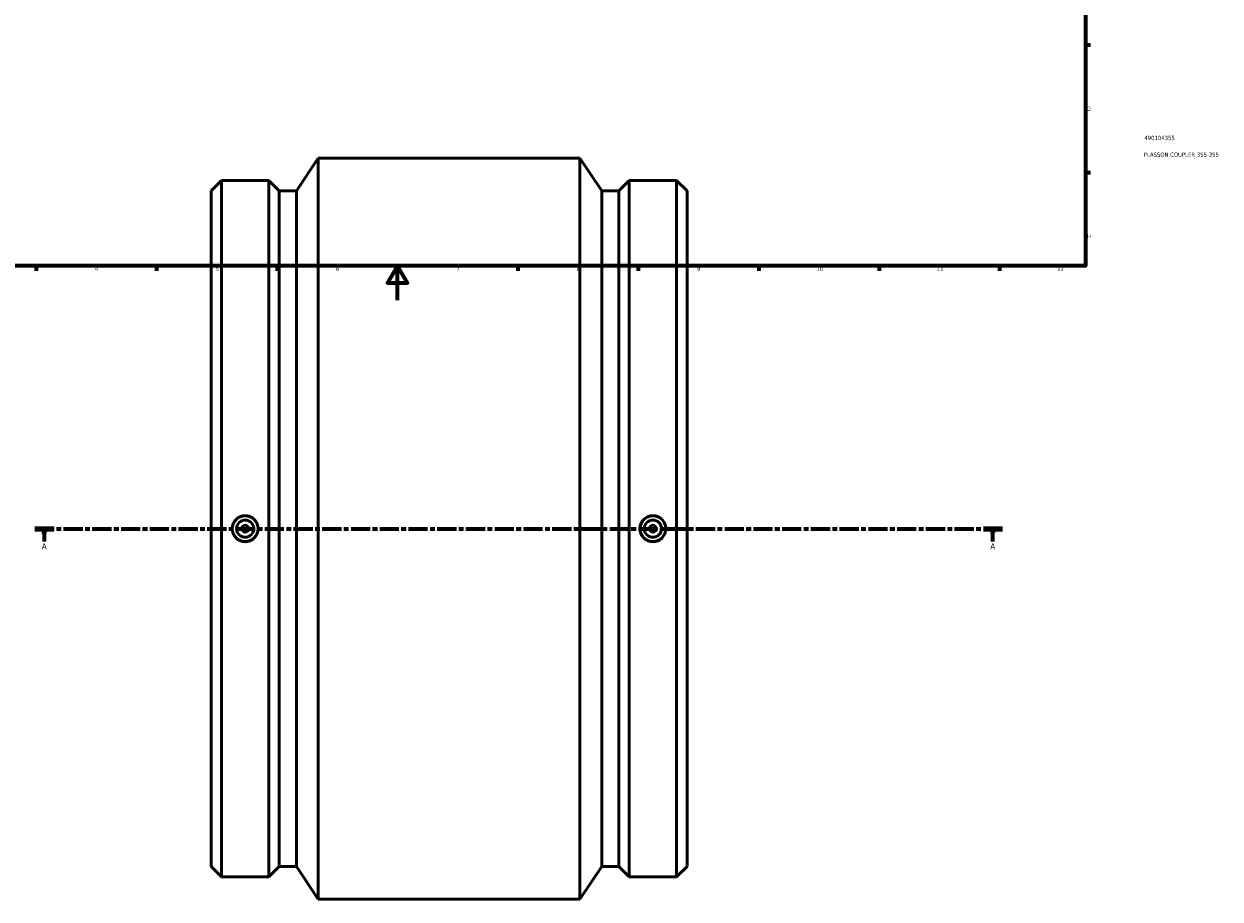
# Model space of a CAD drawing. Header units: millimetres. Extents: x -297 to 1386, y -348 to 1891.
# Tile 2 of 7: x 203 to 899, y -348 to 161. Entities that reach past the tile are written whole.
import ezdxf

# ---------------------------------------------------------------- set-up
doc = ezdxf.new("R2010")
doc.units = ezdxf.units.MM
doc.linetypes.add('CHAIN', pattern=[0.3543, 0.2362, -0.0295, 0.0591, -0.0295])
for name, color, linetype, lineweight in [('Border (ISO)', 7, 'Continuous', 70), ('Section Line (ISO)', 7, 'CHAIN', 70), ('Title (ISO)', 7, 'Continuous', 50), ('Visible (ISO)', 7, 'Continuous', 50)]:
    doc.layers.add(name, color=color, linetype=linetype, lineweight=lineweight)
doc.styles.add('Label Text (ISO)', font='tahoma.ttf')
doc.styles.add('Note Text (ISO)', font='tahoma.ttf')

# ---------------------------------------------------------------- blocks, each defined once
blk = doc.blocks.new('Borders Default Border')
at = {"layer": 'Border (ISO)'}
for p, q in [((70.08, 574), (70.08, 576.9)), ((140.17, 574), (140.17, 576.9)), ((210.25, 574), (210.25, 576.9)), ((280.33, 574), (280.33, 576.9)), ((350.42, 574), (350.42, 576.9)), ((490.58, 574), (490.58, 576.9)), ((560.67, 574), (560.67, 576.9)), ((630.75, 574), (630.75, 576.9)), ((700.83, 574), (700.83, 576.9)), ((770.92, 574), (770.92, 576.9)), ((20, 519.75), (17.1, 519.75)), ((821, 519.75), (823.9, 519.75)), ((20, 445.5), (17.1, 445.5)), ((821, 445.5), (823.9, 445.5)), ((20, 371.25), (17.1, 371.25)), ((821, 371.25), (823.9, 371.25)), ((20, 222.75), (17.1, 222.75)), ((821, 222.75), (823.9, 222.75)), ((20, 148.5), (17.1, 148.5)), ((821, 148.5), (823.9, 148.5)), ((20, 74.25), (17.1, 74.25)), ((821, 74.25), (823.9, 74.25)), ((70.08, 20), (70.08, 17.1)), ((140.17, 20), (140.17, 17.1)), ((210.25, 20), (210.25, 17.1)), ((280.33, 20), (280.33, 17.1)), ((350.42, 20), (350.42, 17.1)), ((490.58, 20), (490.58, 17.1)), ((560.67, 20), (560.67, 17.1)), ((630.75, 20), (630.75, 17.1)), ((700.83, 20), (700.83, 17.1)), ((770.92, 20), (770.92, 17.1))]:
    blk.add_line(p, q, dxfattribs=at)
at = {"layer": 'Border (ISO)', "flags": 128}
for points in [[(420.5, 594), (420.5, 574), (414.73, 584), (426.27, 584), (420.5, 574)], [(20, 20), (20, 574), (821, 574), (821, 20), (20, 20)], [(0, 297), (20, 297), (10, 302.77), (10, 291.23), (20, 297)], [(841, 297), (821, 297), (831, 302.77), (831, 291.23), (821, 297)], [(420.5, 0), (420.5, 20), (414.73, 10), (426.27, 10), (420.5, 20)]]:
    blk.add_lwpolyline(points, dxfattribs=at)
at = {"layer": 'Border (ISO)', "color": 232, "true_color": 0xca0064, "char_height": 2.5, "attachment_point": 7, "style": 'Note Text (ISO)'}
for s, insert in [('1', (34.48, 574.4)), ('2', (104.37, 574.4)), ('3', (174.43, 574.35)), ('4', (244.42, 574.4)), ('5', (314.64, 574.35)), ('6', (384.66, 574.35)), ('7', (454.77, 574.4)), ('8', (524.81, 574.34)), ('9', (594.88, 574.35)), ('10', (664.29, 574.35)), ('11', (734.37, 574.4)), ('12', (804.46, 574.4)), ('A', (17.29, 555.62)), ('A', (821.59, 555.62)), ('B', (17.59, 481.38)), ('B', (821.89, 481.38)), ('C', (17.43, 407.08)), ('C', (821.73, 407.08)), ('D', (17.43, 332.88)), ('D', (821.73, 332.88)), ('E', (17.64, 258.63)), ('E', (821.94, 258.63)), ('F', (17.7, 184.38)), ('F', (822, 184.38)), ('G', (17.31, 110.08)), ('G', (821.61, 110.08)), ('H', (17.44, 35.88)), ('H', (821.74, 35.88)), ('1', (34.48, 17.1)), ('2', (104.37, 17.1)), ('3', (174.43, 17.05)), ('4', (244.42, 17.1)), ('5', (314.64, 17.05)), ('6', (384.66, 17.05)), ('7', (454.77, 17.1)), ('8', (524.81, 17.04)), ('9', (594.88, 17.05)), ('10', (664.29, 17.05)), ('11', (734.37, 17.1)), ('12', (804.46, 17.1))]:
    blk.add_mtext(s, dxfattribs=dict(at, insert=insert))
blk = doc.blocks.new('Title Blocks ISO')
at = {"layer": 'Title (ISO)', "color": 232, "true_color": 0xca0064, "style": 'Note Text (ISO)'}
for tag, p in [('PART_NUMBER_001', (34.16, 73.13)), ('DESCRIPTION_001', (33.84, 63.4))]:
    blk.add_attdef(tag, p, '', height=2.5, dxfattribs=at)
blk = doc.blocks.new('2dTransSection0')
at = {"layer": 'Section Line (ISO)', "linetype": 'CHAIN', "ltscale": 47.209251}
blk.add_line((209.5, -132.97), (772.59, -132.97), dxfattribs=at)
at = {"layer": 'Section Line (ISO)', "linetype": 'Continuous', "lineweight": 140}
for p, q in [((209.5, -132.97), (220.63, -132.97)), ((761.47, -132.97), (772.59, -132.97))]:
    blk.add_line(p, q, dxfattribs=at)
at = {"layer": 'Section Line (ISO)', "linetype": 'Continuous'}
for p, q in [((215.06, -132.97), (214.56, -135.47)), ((214.56, -135.47), (215.56, -135.47)), ((215.06, -135.47), (215.06, -132.97)), ((215.56, -135.47), (215.06, -132.97)), ((215.06, -140.45), (215.06, -135.47)), ((767.03, -132.97), (766.53, -135.47)), ((766.53, -135.47), (767.53, -135.47)), ((767.03, -135.47), (767.03, -132.97)), ((767.53, -135.47), (767.03, -132.97)), ((767.03, -140.45), (767.03, -135.47))]:
    blk.add_line(p, q, dxfattribs=at)
at = {"layer": 'Section Line (ISO)', "linetype": 'Continuous', "flags": 128}
for points in [[(215.56, -135.47), (215.06, -132.97), (214.56, -135.47), (215.56, -135.47)], [(767.53, -135.47), (767.03, -132.97), (766.53, -135.47), (767.53, -135.47)]]:
    blk.add_lwpolyline(points, dxfattribs=at)
at = {"layer": 'Section Line (ISO)'}
for points in [[(215.56, -135.47), (215.06, -132.97), (214.56, -135.47), (215.56, -135.47)], [(767.53, -135.47), (767.03, -132.97), (766.53, -135.47), (767.53, -135.47)]]:
    blk.add_solid(points, dxfattribs=at)
at = {"layer": 'Section Line (ISO)', "char_height": 3.5, "attachment_point": 7, "style": 'Label Text (ISO)'}
for insert in [(213.57, -144.97), (765.54, -144.97)]:
    blk.add_mtext('A', dxfattribs=dict(at, insert=insert))

msp = doc.modelspace()

# ---------------------------------------------------------------- linework, layer by layer
at = {"layer": 'Visible (ISO)'}
for p, q in [((361.694, 63.522), (374.356, 82.529)), ((374.356, -348.471), (374.356, 82.529)), ((374.356, 82.529), (526.706, 82.529)), ((526.706, -348.471), (526.706, 82.529)), ((539.369, 63.522), (526.706, 82.529)), ((312.031, 63.522), (318.108, 69.599)), ((312.031, -329.464), (312.031, 63.522)), ((318.108, -335.541), (318.108, 69.599)), ((318.108, 69.599), (345.684, 69.599)), ((345.684, -335.541), (345.684, 69.599)), ((351.761, 63.522), (345.684, 69.599)), ((351.761, -329.464), (351.761, 63.522)), ((351.761, 63.522), (361.694, 63.522)), ((361.694, -329.464), (361.694, 63.522)), ((539.369, -329.464), (539.369, 63.522)), ((539.369, 63.522), (549.301, 63.522)), ((549.301, 63.522), (555.378, 69.599)), ((549.301, -329.464), (549.301, 63.522)), ((555.378, -335.541), (555.378, 69.599)), ((555.378, 69.599), (582.954, 69.599)), ((582.954, -335.541), (582.954, 69.599)), ((589.031, 63.522), (582.954, 69.599)), ((589.031, -329.464), (589.031, 63.522)), ((312.031, -329.464), (318.108, -335.541)), ((351.761, -329.464), (345.684, -335.541)), ((351.761, -329.464), (361.694, -329.464)), ((361.694, -329.464), (374.356, -348.471)), ((539.369, -329.464), (526.706, -348.471)), ((539.369, -329.464), (549.301, -329.464)), ((549.301, -329.464), (555.378, -335.541)), ((589.031, -329.464), (582.954, -335.541)), ((318.108, -335.541), (345.684, -335.541)), ((555.378, -335.541), (582.954, -335.541)), ((374.356, -348.471), (526.706, -348.471))]:
    msp.add_line(p, q, dxfattribs=at)
for centre, radius in [((331.896, -132.971), 7.5), ((331.896, -132.971), 5), ((331.896, -132.971), 2), ((569.166, -132.971), 7.5), ((569.166, -132.971), 5), ((569.166, -132.971), 2)]:
    msp.add_circle(centre, radius, dxfattribs=at)
for points in [[(331.896, -125.421), (332.844, -125.421), (333.854, -125.611), (335.712, -126.383), (336.56, -126.965), (337.897, -128.306), (338.477, -129.155), (339.245, -131.014), (339.434, -132.024), (339.434, -133.918), (339.245, -134.929), (338.477, -136.788), (337.897, -137.637), (336.56, -138.978), (335.712, -139.56), (333.854, -140.331), (332.844, -140.521), (330.949, -140.521), (329.938, -140.331), (328.08, -139.56), (327.233, -138.978), (325.895, -137.637), (325.316, -136.788), (324.547, -134.929), (324.359, -133.918), (324.359, -132.024), (324.547, -131.014), (325.316, -129.155), (325.895, -128.306), (327.233, -126.965), (328.08, -126.383), (329.938, -125.611), (330.949, -125.421), (331.896, -125.421)], [(569.166, -140.521), (568.219, -140.521), (567.208, -140.331), (565.35, -139.56), (564.503, -138.978), (563.165, -137.637), (562.586, -136.788), (561.817, -134.929), (561.629, -133.918), (561.629, -132.024), (561.817, -131.014), (562.586, -129.155), (563.165, -128.306), (564.503, -126.965), (565.35, -126.383), (567.208, -125.611), (568.219, -125.421), (570.114, -125.421), (571.124, -125.611), (572.982, -126.383), (573.83, -126.965), (575.167, -128.306), (575.747, -129.155), (576.515, -131.014), (576.704, -132.024), (576.704, -133.918), (576.515, -134.929), (575.747, -136.788), (575.167, -137.637), (573.83, -138.978), (572.982, -139.56), (571.124, -140.331), (570.114, -140.521), (569.166, -140.521)]]:
    msp.add_open_spline(points, degree=3, knots=[0, 0, 0, 0, 0.2842452, 0.2842452, 0.5684904, 0.5684904, 0.8526299, 0.8526299, 1.1367693, 1.1367693, 1.4209087, 1.4209087, 1.7050481, 1.7050481, 1.9892933, 1.9892933, 2.2735386, 2.2735386, 2.5577838, 2.5577838, 2.842029, 2.842029, 3.1261684, 3.1261684, 3.4103078, 3.4103078, 3.6944473, 3.6944473, 3.9785867, 3.9785867, 4.2628319, 4.2628319, 4.5470771, 4.5470771, 4.5470771, 4.5470771], dxfattribs=at)

# ---------------------------------------------------------------- block references
msp.add_blockref('Borders Default Border', (0, 0))
msp.add_blockref('Title Blocks ISO', (821, 20)).add_auto_attribs({'PART_NUMBER_001': '490104355', 'DESCRIPTION_001': 'PLASSON COUPLER 355-355'})
at = {"layer": 'Section Line (ISO)'}
msp.add_blockref('2dTransSection0', (0, 0), dxfattribs=at)

doc.saveas('drawing.dxf')
